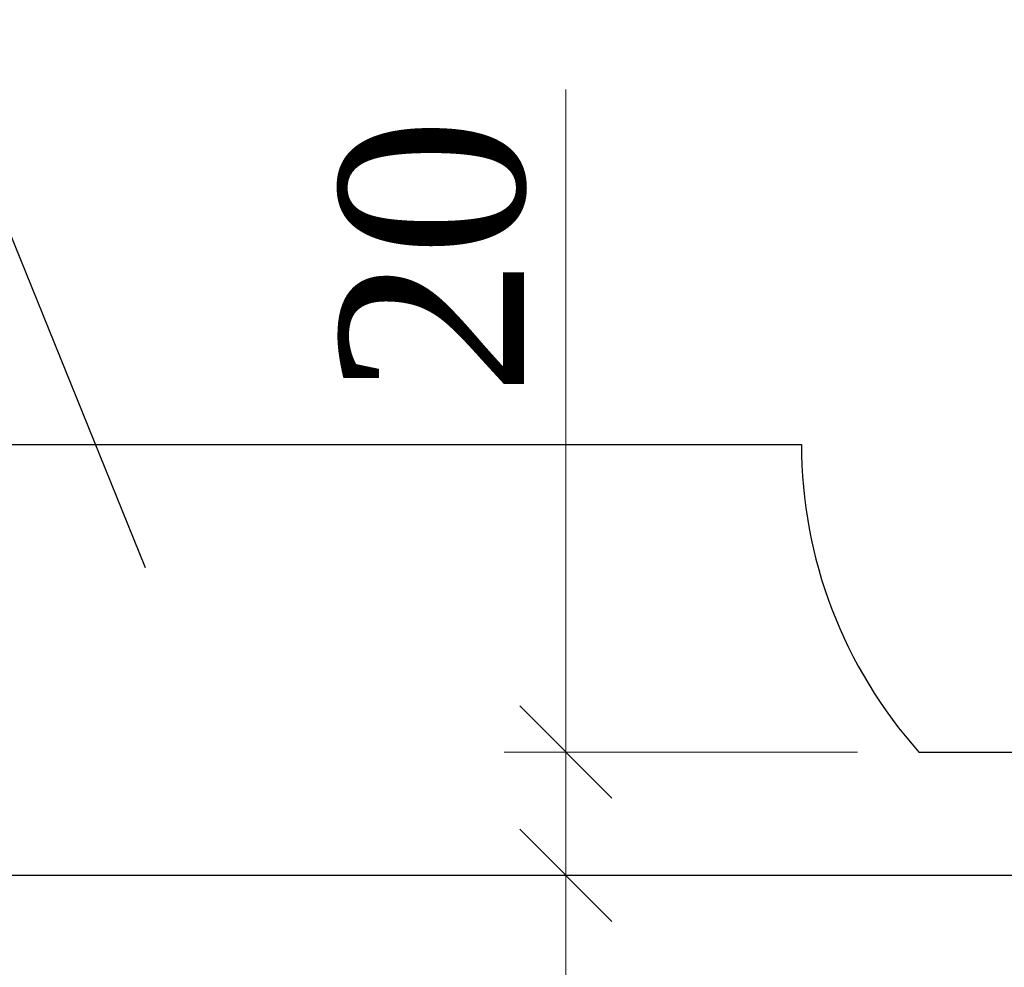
# Model space of a CAD drawing. Header units: millimetres. Extents: x 2063114 to 14983986, y -126020516 to 213791.
# Tile 94 of 256: x 2461068 to 2462668, y -1647551 to -1646011. Entities that reach past the tile are written whole.
import ezdxf

# ---------------------------------------------------------------- set-up
doc = ezdxf.new("R2010")
doc.units = ezdxf.units.MM
doc.layers.add('Format', color=7, linetype='Continuous', lineweight=35)
doc.styles.add('Times New Roman', font='times.ttf')
doc.linetypes.add('ограждение1', pattern='A,6.35,-2.54,[133,ltypeshp.shx,S=2.54,R=0,X=-2.54,Y=0],-2.54,25.4', length=36.83)

# ---------------------------------------------------------------- blocks, each defined once
blk = doc.blocks.new('_Oblique')
at = {"color": 0, "linetype": 'ByBlock', "lineweight": -2}
blk.add_line((-0.5, -0.5), (0.5, 0.5), dxfattribs=at)

msp = doc.modelspace()

# ---------------------------------------------------------------- linework, layer by layer
at = {"linetype": 'Continuous', "lineweight": 13, "ltscale": 300}
for p, q in [((2461955.86598, -1646124.86788), (2461955.86598, -1647201.55011)), ((2462429.75891, -1647201.55011), (2461855.86598, -1647201.55011)), ((2461955.86598, -1647201.55011), (2461955.86598, -1647401.57681)), ((2461955.86598, -1647401.57681), (2461855.86598, -1647401.57681)), ((2461955.86598, -1647401.57681), (2461855.86598, -1647401.57681)), ((2461955.86598, -1647401.57681), (2461955.86598, -1647701.57683))]:
    msp.add_line(p, q, dxfattribs=at)
at = {"color": 251, "linetype": 'ограждение1', "lineweight": 30, "ltscale": 10}
msp.add_line((2460550.28357, -1647401.57681), (2466042.05574, -1647401.57681), dxfattribs=at)
at = {"color": 7}
msp.add_arc((2463088.7759, -1646701.55011), 750, 180, 221.81031489, dxfattribs=at)
at = {"layer": 'Format', "color": 0, "lineweight": 25}
for p, q in [((2461272.5806, -1646902.22821), (2460912.21432, -1646011.43415)), ((2460032.12999, -1646701.55011), (2462338.7759, -1646701.55011)), ((2462529.75891, -1647201.55011), (2464029.75891, -1647201.55011))]:
    msp.add_line(p, q, dxfattribs=at)

# ---------------------------------------------------------------- block references
at = {"lineweight": 13, "ltscale": 300, "xscale": 150, "yscale": 150, "zscale": 150}
for p, rotation in [((2461955.86598, -1647201.55011), 90), ((2461955.86598, -1647401.57681), 90), ((2461955.86598, -1647401.57681), 270)]:
    msp.add_blockref('_Oblique', p, dxfattribs=dict(at, rotation=rotation))

# ---------------------------------------------------------------- texts
at = {"ltscale": 300, "insert": (2461740.27045, -1646396.69989), "char_height": 300, "attachment_point": 5, "rotation": 90, "style": 'Times New Roman'}
msp.add_mtext('20', dxfattribs=at)

doc.saveas('drawing.dxf')
